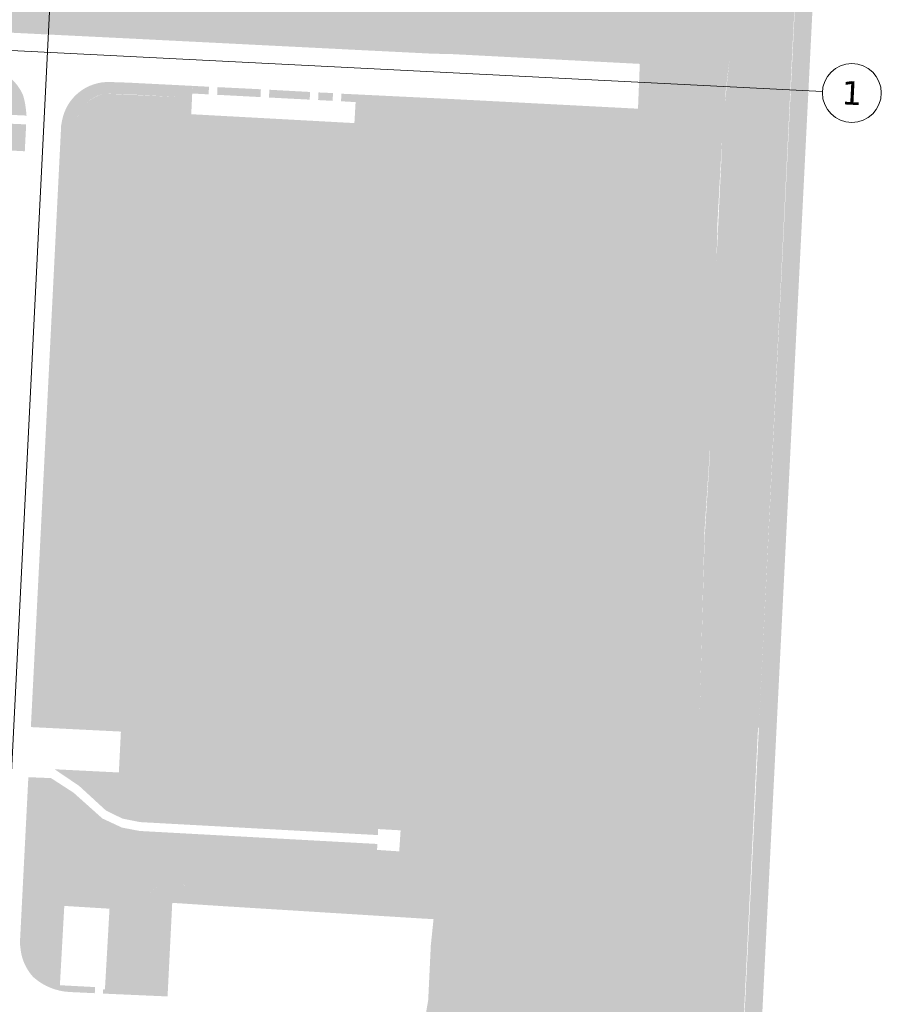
# Model space of a CAD drawing. Header units: millimetres. Extents: x 32690613 to 32694392, y 5343730 to 5344753.
# Tile 166 of 170: x 32692829 to 32692975, y 5344221 to 5344388. Entities that reach past the tile are written whole.
import ezdxf

# ---------------------------------------------------------------- set-up
doc = ezdxf.new("R2010")
doc.units = ezdxf.units.MM
doc.header["$LTSCALE"] = 0.01
doc.layers.get('DEFPOINTS').update_dxf_attribs({"color": 11, "lineweight": 18})
doc.layers.add('Gel-Rasengitter', color=105, linetype='Continuous', lineweight=5)
for name, color, linetype, lineweight, true_color in [('Veg-Gehoelzfl_H_gr3m', 7, 'Continuous', 5, 0xb5ff6b), ('Veg-Gehoelzfl_H_kl3m', 7, 'Continuous', 5, 0xaae4ad), ('Veg-Rasen', 7, 'Continuous', 5, 0xb9f3a0), ('Veg-Waldartig', 7, 'Continuous', 5, 0xb0ee53), ('Veg-Wiese', 7, 'Continuous', 5, 0xd4ffa8), ('Veg_Rohboden', 7, 'Continuous', 5, 0xded9b0)]:
    doc.layers.add(name, color=color, linetype=linetype, lineweight=lineweight, true_color=true_color)
doc.styles.add('Verdana', font='verdana.ttf')

# ---------------------------------------------------------------- blocks, each defined once
blk = doc.blocks.new('A$C78070446')
for p, q in [((4470129.582694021, 5343033.451263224), (4470100.945548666, 5342714.261439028)), ((4469498.769684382, 5342951.420220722), (4470248.353116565, 5342884.168923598))]:
    blk.add_line(p, q)
blk.add_circle((4470253.33311384, 5342883.722127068), 5)
at = {"insert": (4470253.33311384, 5342883.722127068), "char_height": 4, "attachment_point": 5, "rotation": 354.86, "line_spacing_factor": 0.2520120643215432, "style": 'Verdana'}
blk.add_mtext('1', dxfattribs=at)
blk = doc.blocks.new('A$C51905489')
at = {"layer": 'Veg_Rohboden'}
h = blk.add_hatch(color=256, dxfattribs=at)
h.dxf.hatch_style = 1
h.paths.add_polyline_path([(32692850.3867674, 5344249.961664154), (32692830.04083209, 5344250.988522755), (32692829.36259398, 5344237.663678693), (32692836.55333352, 5344237.300762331), (32692844.22727062, 5344236.830837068), (32692849.71008911, 5344236.55411942)])

msp = doc.modelspace()

# ---------------------------------------------------------------- hatches: boundary and pattern name
at = {"layer": 'Veg-Gehoelzfl_H_gr3m', "transparency": 33554687}
h = msp.add_hatch(color=256, dxfattribs=at)
h.dxf.hatch_style = 1
edge = h.paths.add_edge_path()
edge.add_line((32692850.52841898, 5344222.099315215), (32692854.07331843, 5344221.942060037))
edge.add_line((32692854.07331843, 5344221.942060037), (32692854.8699379, 5344237.82226871))
edge.add_line((32692854.8699379, 5344237.82226871), (32692858.25944017, 5344237.601762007))
edge.add_line((32692858.25944017, 5344237.601762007), (32692858.3307636, 5344238.818382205))
edge.add_arc((32692856.33981807, 5344238.935100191), 1.994363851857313, 356.6449094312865, 424.9038540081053)
edge.add_line((32692857.18570458, 5344240.741190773), (32692856.64071222, 5344240.893469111))
edge.add_arc((32692854.93581182, 5344234.791764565), 6.335415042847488, 74.38890371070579, 105.6036435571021)
edge.add_line((32692853.2317051, 5344240.893690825), (32692853.05788431, 5344240.845147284))
edge.add_line((32692853.05788431, 5344240.845147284), (32692852.41379879, 5344240.524180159))
edge.add_arc((32692854.04991777, 5344237.240973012), 3.668287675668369, 116.4884299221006, 174.9172601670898)
edge.add_line((32692850.39605454, 5344237.565962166), (32692850.36775713, 5344237.247814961))
edge.add_arc((32692888.58558957, 5344231.578075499), 38.63610567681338, 171.5615325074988, 179.216861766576)
edge.add_arc((32692895.79638221, 5344229.439756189), 45.92076691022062, 176.6712420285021, 185.5823001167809)
edge.add_line((32692850.09339464, 5344224.972793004), (32692850.19696541, 5344224.068126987))
edge.add_arc((32692855.99754323, 5344224.732206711), 5.838467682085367, 186.5310780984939, 189.8346956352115)
edge.add_line((32692850.24487389, 5344223.734960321), (32692850.52841898, 5344222.099315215))
h = msp.add_hatch(color=256, dxfattribs=at)
h.dxf.hatch_style = 1
edge = h.paths.add_edge_path()
edge.add_line((32692899.35631987, 5344236.549390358), (32692897.53340263, 5344236.649893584))
edge.add_line((32692897.53340263, 5344236.649893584), (32692863.75914995, 5344238.747144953))
edge.add_line((32692863.75914995, 5344238.747144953), (32692858.32731003, 5344239.100517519))
edge.add_arc((32692856.33981807, 5344238.935100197), 1.994363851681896, -3.35508134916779, 4.757715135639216, ccw=False)
edge.add_line((32692858.33076362, 5344238.818382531), (32692858.25944017, 5344237.601762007))
edge.add_line((32692858.25944017, 5344237.601762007), (32692863.66397838, 5344237.250165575))
edge.add_line((32692863.66397838, 5344237.250165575), (32692897.44563183, 5344235.152454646))
edge.add_line((32692897.44563183, 5344235.152454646), (32692899.20137809, 5344235.05565477))
edge.add_line((32692899.20137809, 5344235.05565477), (32692899.35631987, 5344236.549390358))
at = {"layer": 'Veg-Gehoelzfl_H_kl3m', "transparency": 33554687}
msp.add_hatch(color=256, dxfattribs=at).paths.add_polyline_path([(32692822.61725537, 5344370.222016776), (32692830.08439152, 5344369.903302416), (32692829.85218703, 5344365.344761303), (32692822.39745359, 5344365.729705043)])
at = {"layer": 'Veg-Rasen', "transparency": 33554687}
h = msp.add_hatch(color=256, dxfattribs=at)
edge = h.paths.add_edge_path()
edge.add_line((32692841.29773726, 5344461.192365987), (32692823.66938757, 5344461.577744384))
edge.add_line((32692823.66938757, 5344461.577744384), (32692823.6520201, 5344461.173899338))
edge.add_line((32692823.6520201, 5344461.173899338), (32692823.49808225, 5344457.868228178))
edge.add_line((32692823.49808225, 5344457.868228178), (32692823.41244883, 5344455.603157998))
edge.add_arc((32692822.92001199, 5344447.691799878), 7.926668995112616, 86.43826014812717, 174.921120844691)
edge.add_line((32692815.02446495, 5344448.39352507), (32692814.97835579, 5344447.874722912))
edge.add_line((32692814.97835579, 5344447.874722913), (32692814.6252904, 5344440.931877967))
edge.add_line((32692814.6252904, 5344440.931877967), (32692814.5541813, 5344439.5595632))
edge.add_line((32692814.5541813, 5344439.559563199), (32692831.44972252, 5344438.704118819))
edge.add_line((32692831.44972252, 5344438.70411882), (32692831.34125762, 5344436.578206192))
edge.add_line((32692831.34125762, 5344436.578206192), (32692831.3363339, 5344435.797533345))
edge.add_line((32692831.3363339, 5344435.797533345), (32692831.33068226, 5344435.730549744))
edge.add_line((32692831.33068226, 5344435.730549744), (32692831.32949305, 5344435.707062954))
edge.add_line((32692831.32949305, 5344435.707062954), (32692831.33157181, 5344435.706887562))
edge.add_line((32692831.33157181, 5344435.706887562), (32692831.27391803, 5344434.609454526))
edge.add_line((32692831.27391802, 5344434.609454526), (32692831.19662244, 5344433.08286453))
edge.add_line((32692831.19662244, 5344433.08286453), (32692831.19372612, 5344433.083011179))
edge.add_line((32692831.19372612, 5344433.083011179), (32692829.27904283, 5344396.637242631))
edge.add_line((32692829.27904283, 5344396.637242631), (32692827.86504242, 5344396.712094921))
edge.add_line((32692827.86504242, 5344396.712094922), (32692827.8436254, 5344396.292986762))
edge.add_line((32692827.8436254, 5344396.292986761), (32692816.07164112, 5344396.896316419))
edge.add_line((32692816.07164112, 5344396.89631642), (32692817.01775261, 5344416.153422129))
edge.add_line((32692817.01775261, 5344416.153422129), (32692813.46830812, 5344416.317456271))
edge.add_line((32692813.46830812, 5344416.317456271), (32692812.47166856, 5344391.887435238))
edge.add_line((32692812.47166856, 5344391.887435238), (32692812.63459634, 5344391.30335088))
edge.add_arc((32692820.25476687, 5344393.829442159), 8.027959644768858, 198.3403910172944, 259.4877829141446)
edge.add_line((32692818.79010433, 5344385.936223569), (32692819.13156444, 5344385.872862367))
edge.add_line((32692819.13156444, 5344385.872862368), (32692844.63445662, 5344384.621312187))
edge.add_line((32692844.63445663, 5344384.621312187), (32692844.75784592, 5344387.103461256))
edge.add_line((32692844.75784592, 5344387.103461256), (32692847.84565424, 5344449.219066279))
edge.add_line((32692847.84565424, 5344449.219066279), (32692848.67877061, 5344460.619083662))
edge.add_line((32692848.67877061, 5344460.619083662), (32692848.80732322, 5344460.636011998))
edge.add_line((32692848.80732322, 5344460.636011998), (32692841.29773726, 5344461.192365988))
for points in [[(32692934.32067568, 5344382.647991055), (32692937.30057531, 5344444.76869049), (32692876.89312784, 5344447.775096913), (32692877.67689883, 5344458.499892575), (32692848.67877061, 5344460.619083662), (32692847.84565424, 5344449.219066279), (32692844.75784592, 5344387.103461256)], [(32692898.90747076, 5344381.904858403), (32692902.4332268, 5344381.82200079), (32692934.20181868, 5344380.170229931), (32692934.20094518, 5344380.148708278), (32692934.25601932, 5344381.30012744), (32692934.32067568, 5344382.647991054), (32692844.75784592, 5344387.103461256), (32692844.63445663, 5344384.621312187), (32692846.33442377, 5344384.537886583), (32692887.90554274, 5344382.452297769)], [(32692900.28516587, 5344374.302404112), (32692886.05637832, 5344374.992416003), (32692885.77580756, 5344370.122999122), (32692858.09595037, 5344371.628808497), (32692858.32017082, 5344376.437633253), (32692847.44959882, 5344376.985250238), (32692847.34249763, 5344374.999366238), (32692856.2448258, 5344374.531367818), (32692855.99435828, 5344369.735845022), (32692887.66055422, 5344368.071123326), (32692887.95917351, 5344372.87945647), (32692933.80084326, 5344370.552152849), (32692933.89314233, 5344372.564959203), (32692901.8994042, 5344374.225367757)], [(32692858.32017082, 5344376.437633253), (32692861.10572356, 5344376.289292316), (32692861.03822559, 5344374.996978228), (32692858.27939702, 5344375.141072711)], [(32692862.55336085, 5344376.226657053), (32692862.48518702, 5344374.921402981), (32692869.83959266, 5344374.537280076), (32692869.90864116, 5344375.859280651)], [(32692871.3484243, 5344375.779794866), (32692871.27959902, 5344374.462068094), (32692878.19009387, 5344374.101130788), (32692878.25820726, 5344375.405227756)], [(32692879.68628056, 5344375.325535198), (32692879.61843302, 5344374.026528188), (32692882.07982665, 5344373.89796883), (32692882.14866905, 5344375.216023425)], [(32692883.5739502, 5344375.108586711), (32692883.50682639, 5344373.823436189), (32692885.98215569, 5344373.68311308), (32692886.05637832, 5344374.992416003)], [(32692830.04083208, 5344250.988522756), (32692832.7210523, 5344250.853252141), (32692832.9735553, 5344259.041920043), (32692830.45591541, 5344259.14336255)]]:
    msp.add_hatch(color=256, dxfattribs=at).paths.add_polyline_path(points)
h = msp.add_hatch(color=256, dxfattribs=at)
h.paths.add_polyline_path([(32692814.62063365, 5344380.122364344), (32692814.23056433, 5344372.12503817), (32692830.15216257, 5344371.396086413), (32692830.04898195, 5344372.44886073), (32692829.88612772, 5344373.543337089), (32692829.62413977, 5344374.667502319), (32692829.47412622, 5344375.026062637), (32692829.0938308, 5344375.767842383), (32692828.63739331, 5344376.465356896), (32692828.10990792, 5344377.110818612), (32692827.51726337, 5344377.697021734), (32692826.86607583, 5344378.217422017), (32692826.16361501, 5344378.666209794), (32692825.41772306, 5344379.038374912), (32692824.63672697, 5344379.329762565), (32692823.46596966, 5344379.69737603), (32692818.43952567, 5344379.953051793)])
h.paths.add_polyline_path([(32692819.750475, 5344379.714330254), (32692822.30135881, 5344379.587824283), (32692822.19803957, 5344377.775408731), (32692819.66049721, 5344377.893429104)])
h = msp.add_hatch(color=256, dxfattribs=at)
edge = h.paths.add_edge_path()
edge.add_line((32692830.88401515, 5344267.644913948), (32692833.38838625, 5344267.519690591))
edge.add_line((32692833.38838625, 5344267.519690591), (32692838.65190731, 5344370.647553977))
edge.add_arc((32692844.60272865, 5344369.118065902), 6.144233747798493, 102.2047632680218, 165.5857576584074, ccw=False)
edge.add_line((32692843.30380044, 5344375.123429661), (32692847.34249763, 5344374.999366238))
edge.add_line((32692847.34249763, 5344374.999366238), (32692847.44959882, 5344376.985250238))
edge.add_line((32692847.44959882, 5344376.985250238), (32692844.31699272, 5344377.092596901))
edge.add_arc((32692844.04301121, 5344369.097292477), 7.999997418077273, 88.0373675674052, 169.1203391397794)
edge.add_line((32692836.18680753, 5344370.607266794), (32692836.02358984, 5344369.758067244))
edge.add_line((32692836.02358984, 5344369.758067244), (32692833.73856429, 5344324.096042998))
edge.add_line((32692833.73856429, 5344324.096042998), (32692830.88401515, 5344267.644913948))
h = msp.add_hatch(color=256, dxfattribs=at)
edge = h.paths.add_edge_path()
edge.add_line((32692831.97220087, 5344237.531971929), (32692831.57317973, 5344230.493001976))
edge.add_line((32692831.57317973, 5344230.493001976), (32692831.58044287, 5344229.761230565))
edge.add_arc((32692836.53496685, 5344229.810405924), 4.954768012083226, 180.5686617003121, 262.2342300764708)
edge.add_line((32692835.86546052, 5344224.901079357), (32692835.80700581, 5344223.847367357))
edge.add_line((32692835.80700581, 5344223.847367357), (32692841.77726905, 5344223.530113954))
edge.add_line((32692841.77726905, 5344223.530113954), (32692841.72656662, 5344222.493299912))
edge.add_line((32692841.72656662, 5344222.493299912), (32692837.51145051, 5344222.691029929))
edge.add_line((32692837.51145051, 5344222.691029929), (32692837.45250168, 5344222.694035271))
edge.add_arc((32692837.96166275, 5344232.681064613), 10.00000000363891, 228.9596161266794, 267.0814600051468, ccw=False)
edge.add_arc((32692837.96129393, 5344232.680644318), 9.999440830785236, 228.5379095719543, 228.959628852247, ccw=False)
edge.add_line((32692831.34042058, 5344225.187123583), (32692831.27564733, 5344225.244353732))
edge.add_arc((32692837.38342547, 5344230.854676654), 8.293411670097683, 186.9634818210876, 222.5691469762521, ccw=False)
edge.add_line((32692829.15118911, 5344229.849210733), (32692829.01965266, 5344230.926163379))
edge.add_line((32692829.01965266, 5344230.926163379), (32692829.36259398, 5344237.663678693))
edge.add_line((32692829.36259398, 5344237.663678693), (32692831.97220087, 5344237.531971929))
h = msp.add_hatch(color=256, dxfattribs=at)
edge = h.paths.add_edge_path()
edge.add_line((32692850.18874212, 5344224.13995549), (32692843.5271455, 5344224.493945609))
edge.add_line((32692843.5271455, 5344224.493945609), (32692843.45085151, 5344223.149570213))
edge.add_line((32692843.45085151, 5344223.149570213), (32692843.15118423, 5344223.166576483))
edge.add_line((32692843.15118423, 5344223.166576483), (32692843.11808005, 5344222.428045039))
edge.add_line((32692843.11808004, 5344222.428045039), (32692850.52841898, 5344222.099315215))
edge.add_line((32692850.52841898, 5344222.099315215), (32692850.24487389, 5344223.73496032))
edge.add_arc((32692855.99754279, 5344224.732206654), 5.838467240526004, 186.5310781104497, 189.8346953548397, ccw=False)
edge.add_line((32692850.19696541, 5344224.068126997), (32692850.18874212, 5344224.13995549))
at = {"layer": 'Veg-Waldartig', "transparency": 33554687}
msp.add_hatch(color=256, dxfattribs=at).paths.add_polyline_path([(32692944.32564912, 5344268.573481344), (32692944.94667096, 5344291.092450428), (32692945.20551977, 5344299.941602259), (32692946.07557298, 5344313.591677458), (32692947.21233818, 5344346.86107011), (32692948.01685962, 5344363.492563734), (32692948.23293851, 5344369.601947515), (32692949.45324053, 5344381.324388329), (32692960.00508011, 5344381.014631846), (32692954.39892172, 5344267.516095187)])
at = {"layer": 'Veg-Wiese', "transparency": 33554687}
h = msp.add_hatch(color=256, dxfattribs=at)
h.paths.add_polyline_path([(32692558.1812139, 5343837.98033003), (32692558.10914924, 5343836.529940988), (32692558.02971187, 5343834.977778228), (32692869.65210571, 5343839.559594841), (32692872.24127318, 5343891.62457206), (32692872.24321826, 5343891.624474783), (32692879.82612954, 5344043.247860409), (32692945.92610405, 5344040.105049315), (32692953.2753928, 5344184.955430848), (32692970.30679847, 5344525.545365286), (32692967.24986688, 5344524.474550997), (32692950.27919027, 5344185.106333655), (32692943.08149065, 5344043.243689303), (32692876.97935336, 5344046.386603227), (32692869.41055729, 5343895.045456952), (32692869.40769205, 5343895.04559944), (32692866.79551453, 5343842.517918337)])
h.paths.add_polyline_path([(32692555.48605251, 5343836.4968799), (32692555.55911941, 5343837.941777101), (32692474.99523964, 5343836.757237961), (32692469.58613072, 5343736.838016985), (32692235.16924445, 5343733.416834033), (32692235.28649011, 5343730.416024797), (32692472.43035017, 5343733.879233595), (32692477.83947415, 5343833.798732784), (32692555.4064705, 5343834.939208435)])
for points in [[(32692945.51702443, 5344514.812375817), (32692948.34250207, 5344514.624451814), (32692967.08612718, 5344521.287073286), (32692963.99590438, 5344458.488451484), (32692960.00508011, 5344381.014631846), (32692949.45324053, 5344381.324388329), (32692948.74656585, 5344375.227993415), (32692948.46244632, 5344370.658668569), (32692947.36132115, 5344370.717894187), (32692947.81949328, 5344379.453244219), (32692947.7200377, 5344379.458266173), (32692951.03772008, 5344440.448802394), (32692952.01421211, 5344459.095996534), (32692942.79387181, 5344459.571721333)], [(32692934.20025666, 5344380.13172002), (32692933.89314233, 5344372.564959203), (32692933.80040442, 5344370.543508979), (32692947.3166379, 5344369.865978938), (32692947.36132115, 5344370.717894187), (32692947.81949328, 5344379.453244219), (32692947.7200377, 5344379.458266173), (32692951.03772008, 5344440.448802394), (32692952.01421211, 5344459.095996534), (32692942.79387181, 5344459.571721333), (32692938.02184603, 5344459.804714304), (32692937.47205061, 5344448.34336316), (32692937.30057531, 5344444.76869049), (32692934.34799224, 5344383.217447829)], [(32692868.80088064, 5344279.228262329), (32692868.57188353, 5344274.690967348), (32692942.12768392, 5344270.935192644), (32692947.31803855, 5344369.865907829), (32692887.95917351, 5344372.87945647), (32692887.66055422, 5344368.071123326), (32692855.99435828, 5344369.735845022), (32692856.2448258, 5344374.531367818), (32692843.30380044, 5344375.123429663), (32692842.41525475, 5344374.824033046), (32692841.61444022, 5344374.450325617), (32692840.90135684, 5344374.002307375), (32692840.27600462, 5344373.479978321), (32692839.73838356, 5344372.883338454), (32692839.28849365, 5344372.212387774), (32692838.9263349, 5344371.467126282), (32692838.65190731, 5344370.647553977), (32692834.08648561, 5344281.197510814), (32692841.61760013, 5344280.817415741), (32692842.5209838, 5344298.716847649), (32692866.65619589, 5344297.498744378), (32692865.74187728, 5344279.382650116)], [(32692868.57188353, 5344274.690967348), (32692868.80088064, 5344279.228262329), (32692865.74187728, 5344279.382650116), (32692866.65619589, 5344297.498744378), (32692842.5209838, 5344298.716847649), (32692841.61760013, 5344280.817415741), (32692834.08648561, 5344281.197510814), (32692833.38838625, 5344267.519690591), (32692846.15852108, 5344266.88115936), (32692845.8115636, 5344259.942275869), (32692834.89981148, 5344260.4878844), (32692839.06287234, 5344257.673270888), (32692843.59155684, 5344253.517909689), (32692846.40013815, 5344252.123497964), (32692849.40082373, 5344251.524192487), (32692867.35319753, 5344250.544208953)], [(32692832.7210523, 5344250.85325214), (32692850.3867674, 5344249.961664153), (32692849.33152249, 5344250.019339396), (32692846.32765983, 5344250.597504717), (32692843.01186248, 5344252.141227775), (32692838.13573017, 5344256.506183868), (32692834.30189772, 5344258.988397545), (32692832.9735553, 5344259.041920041)]]:
    msp.add_hatch(color=256, dxfattribs=at).paths.add_polyline_path(points)
h = msp.add_hatch(color=256, dxfattribs=at)
h.paths.add_polyline_path([(32692918.85413508, 5344204.173051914), (32692918.770037, 5344201.124084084), (32692919.8217741, 5344197.611882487), (32692922.64184985, 5344193.052020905), (32692931.25594484, 5344183.236311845), (32692936.58869155, 5344179.383762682), (32692940.13969717, 5344179.522505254), (32692942.39003699, 5344181.742405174), (32692943.83638528, 5344204.540005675), (32692942.72372546, 5344212.212260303), (32692941.12265027, 5344214.180158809), (32692928.97458205, 5344207.817198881)], flags=16)
edge = h.paths.add_edge_path()
edge.add_line((32692867.35319752, 5344250.544208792), (32692889.75860326, 5344249.321143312))
edge.add_line((32692889.75860326, 5344249.321143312), (32692889.79276349, 5344250.34225549))
edge.add_line((32692889.79276349, 5344250.34225549), (32692893.61359926, 5344250.126998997))
edge.add_line((32692893.61359926, 5344250.126998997), (32692893.38459504, 5344246.553169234))
edge.add_line((32692893.38459504, 5344246.553169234), (32692889.61966134, 5344246.806801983))
edge.add_line((32692889.61966134, 5344246.806801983), (32692889.68138661, 5344247.813979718))
edge.add_line((32692889.68138661, 5344247.813979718), (32692851.57655897, 5344249.896634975))
edge.add_line((32692851.57655897, 5344249.896634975), (32692851.03721903, 5344239.333812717))
edge.add_arc((32692854.04992017, 5344237.240971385), 3.668290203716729, 116.488452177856, 145.2133452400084, ccw=False)
edge.add_line((32692852.41379879, 5344240.524180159), (32692853.05788431, 5344240.845147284))
edge.add_line((32692853.05788431, 5344240.845147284), (32692853.23170551, 5344240.893690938))
edge.add_arc((32692854.93581182, 5344234.791764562), 6.335415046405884, 75.25476235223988, 105.6036397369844, ccw=False)
edge.add_arc((32692856.33981806, 5344238.935100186), 1.99436385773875, 4.757715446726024, 83.99925661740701, ccw=False)
edge.add_line((32692858.32731003, 5344239.100517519), (32692863.75914995, 5344238.747144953))
edge.add_line((32692863.75914995, 5344238.747144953), (32692897.53859701, 5344236.649571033))
edge.add_line((32692897.53859701, 5344236.649571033), (32692897.5282062, 5344236.65018008))
edge.add_line((32692897.5282062, 5344236.65018008), (32692899.35631987, 5344236.549390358))
edge.add_line((32692899.35631987, 5344236.549390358), (32692898.74252277, 5344230.63200272))
edge.add_line((32692898.74252277, 5344230.63200272), (32692898.2991621, 5344221.342119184))
edge.add_line((32692898.2991621, 5344221.342119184), (32692897.42087324, 5344216.166012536))
edge.add_line((32692897.42087324, 5344216.166012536), (32692896.77671685, 5344212.490824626))
edge.add_line((32692896.77671685, 5344212.490824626), (32692896.42231104, 5344210.346590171))
edge.add_line((32692896.42231104, 5344210.346590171), (32692888.11281134, 5344160.96752715))
edge.add_line((32692888.11281134, 5344160.96752715), (32692886.2270513, 5344145.67428142))
edge.add_line((32692886.2270513, 5344145.67428142), (32692881.14946718, 5344113.911074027))
edge.add_line((32692881.14946718, 5344113.911074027), (32692876.28528771, 5344084.854300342))
edge.add_line((32692876.28528771, 5344084.854300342), (32692873.52898749, 5344064.023931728))
edge.add_line((32692873.52898749, 5344064.023931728), (32692873.61637378, 5344060.360687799))
edge.add_line((32692873.61637378, 5344060.360687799), (32692873.46832755, 5344056.922079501))
edge.add_line((32692873.46832755, 5344056.922079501), (32692872.380248, 5344056.153434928))
edge.add_line((32692872.380248, 5344056.153434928), (32692870.45462559, 5344055.756178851))
edge.add_line((32692870.45462559, 5344055.756178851), (32692870.1651921, 5344053.716413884))
edge.add_line((32692870.1651921, 5344053.716413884), (32692871.80492546, 5344053.359696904))
edge.add_line((32692871.80492546, 5344053.359696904), (32692872.6049975, 5344052.391397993))
edge.add_line((32692872.6049975, 5344052.391397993), (32692872.39483415, 5344049.805280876))
edge.add_line((32692872.39483415, 5344049.805280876), (32692871.4686898, 5344047.293996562))
edge.add_line((32692871.4686898, 5344047.293996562), (32692867.96900205, 5344045.337380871))
edge.add_line((32692867.96900205, 5344045.337380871), (32692876.90431743, 5344044.886229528))
edge.add_line((32692876.90431743, 5344044.886229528), (32692876.97935336, 5344046.386603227))
edge.add_line((32692876.97935336, 5344046.386603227), (32692882.0569128, 5344046.145183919))
edge.add_line((32692882.0569128, 5344046.145183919), (32692943.08090514, 5344043.247530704))
edge.add_line((32692943.08090514, 5344043.247530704), (32692944.63576786, 5344073.390660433))
edge.add_line((32692944.63576786, 5344073.390660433), (32692947.71902332, 5344134.646871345))
edge.add_line((32692947.71902332, 5344134.646871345), (32692954.26321312, 5344267.530340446))
edge.add_line((32692954.26321312, 5344267.530340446), (32692944.32564912, 5344268.573481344))
edge.add_line((32692944.32564912, 5344268.573481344), (32692945.18114252, 5344300.932657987))
edge.add_line((32692945.18114252, 5344300.932657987), (32692946.54587598, 5344321.544043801))
edge.add_line((32692946.54587598, 5344321.544043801), (32692947.07514068, 5344341.6493228))
edge.add_line((32692947.07514068, 5344341.6493228), (32692947.38092486, 5344353.26520471))
edge.add_line((32692947.38092486, 5344353.26520471), (32692948.33006145, 5344370.665789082))
edge.add_line((32692948.33006145, 5344370.665789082), (32692947.36132115, 5344370.717894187))
edge.add_line((32692947.36132115, 5344370.717894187), (32692942.12768392, 5344270.935192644))
edge.add_line((32692942.12768392, 5344270.935192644), (32692868.57188353, 5344274.690967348))
edge.add_line((32692868.57188353, 5344274.690967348), (32692867.35319752, 5344250.544208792))
h = msp.add_hatch(color=256, dxfattribs=at)
h.dxf.hatch_style = 1
h.paths.add_polyline_path([(32692846.66032352, 5344304.449251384), (32692849.66032352, 5344304.449251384), (32692849.66032352, 5344303.249251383), (32692846.66032352, 5344303.249251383)])
h = msp.add_hatch(color=256, dxfattribs=at)
edge = h.paths.add_edge_path()
edge.add_line((32692844.22727062, 5344236.830837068), (32692843.5271455, 5344224.493945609))
edge.add_line((32692843.5271455, 5344224.493945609), (32692850.18874212, 5344224.13995549))
edge.add_line((32692850.18874212, 5344224.13995549), (32692850.09339464, 5344224.972792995))
edge.add_arc((32692895.79638189, 5344229.439756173), 45.92076658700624, 176.6712419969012, 185.5823001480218, ccw=False)
edge.add_arc((32692888.58558927, 5344231.578075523), 38.63610537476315, 171.5615324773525, 179.2168618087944, ccw=False)
edge.add_line((32692850.36775713, 5344237.24781496), (32692850.39605454, 5344237.565962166))
edge.add_arc((32692854.04991447, 5344237.240973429), 3.668284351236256, 145.2133206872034, 174.9172620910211, ccw=False)
edge.add_line((32692851.03721903, 5344239.333812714), (32692851.57655897, 5344249.896634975))
edge.add_line((32692851.57655897, 5344249.896634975), (32692850.3867674, 5344249.961664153))
edge.add_line((32692850.3867674, 5344249.961664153), (32692849.71008911, 5344236.55411942))
edge.add_line((32692849.71008911, 5344236.55411942), (32692844.22727062, 5344236.830837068))
h = msp.add_hatch(color=256, dxfattribs=at)
edge = h.paths.add_edge_path()
edge.add_line((32692831.57317973, 5344230.493001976), (32692831.97220087, 5344237.531971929))
edge.add_line((32692831.97220087, 5344237.531971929), (32692836.55333332, 5344237.300762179))
edge.add_line((32692836.55333332, 5344237.300762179), (32692835.86546052, 5344224.901079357))
edge.add_arc((32692836.53496685, 5344229.810405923), 4.954768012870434, 180.568661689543, 262.23423007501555, ccw=False)
edge.add_line((32692831.58044287, 5344229.761230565), (32692831.57317973, 5344230.493001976))

# ---------------------------------------------------------------- block references
at = {"layer": 'DEFPOINTS', "transparency": 33554687, "rotation": 2.237485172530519}
msp.add_blockref('A$C78070446', (28434719.52429469, -168960.6641682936), dxfattribs=at)
at = {"layer": 'Gel-Rasengitter'}
msp.add_blockref('A$C51905489', (0, 0), dxfattribs=at)

doc.saveas('drawing.dxf')
